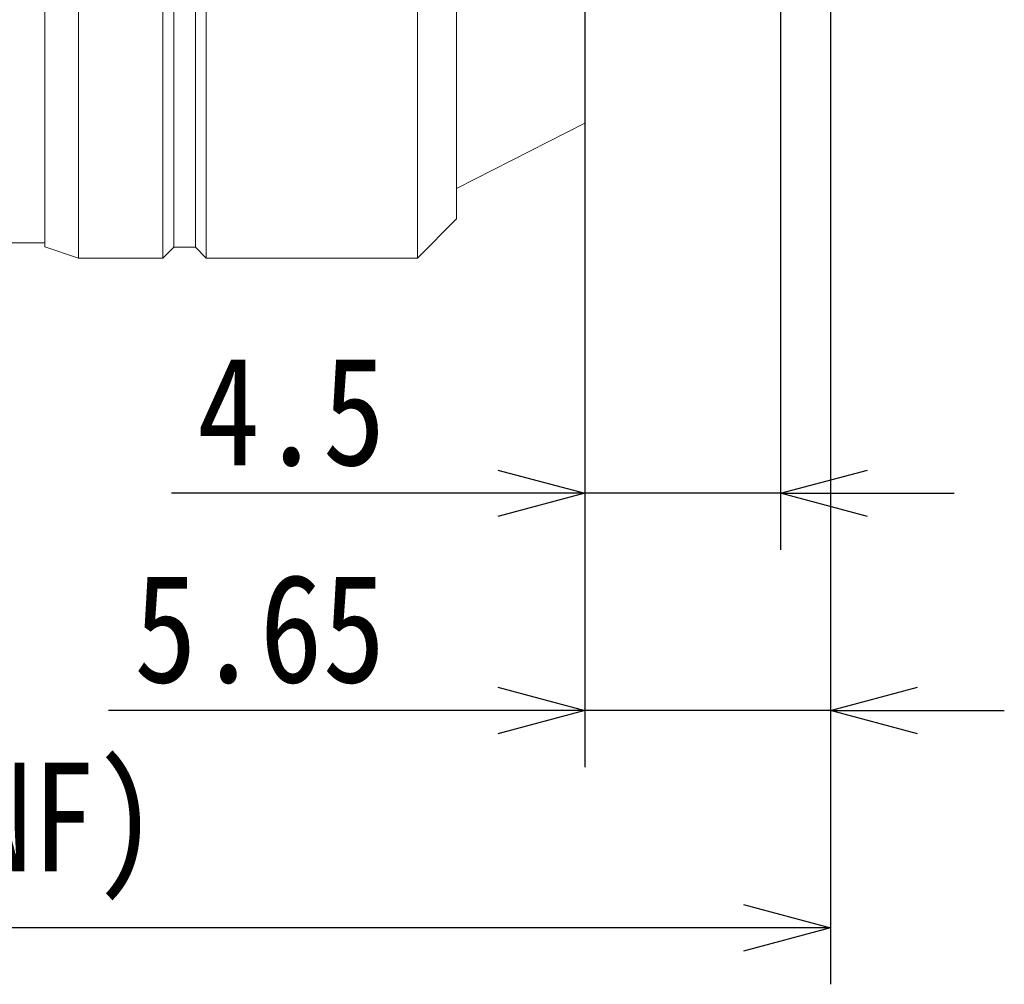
# Model space of a CAD drawing. Header units: millimetres. Extents: x 499.8 to 599, y 216.9 to 298.4.
# Tile 10 of 11: x 560.8 to 583.5, y 224 to 246.2. Entities that reach past the tile are written whole.
import ezdxf

# ---------------------------------------------------------------- set-up
doc = ezdxf.new("R2010")
doc.units = ezdxf.units.MM
doc.header["$LTSCALE"] = 0.03
doc.layers.get('0').update_dxf_attribs({"lineweight": 15})
doc.layers.add('1', color=7, linetype='Continuous', true_color=0xffffff)
doc.styles.get("Standard").update_dxf_attribs({"font": 'simsun.ttc', "width": 0.85})
doc.dimstyles.new('ISO-25', dxfattribs={"dimtxt": 2.5, "dimasz": 2, "dimexe": 1.3, "dimexo": 0.625, "dimtad": 1, "dimzin": 9, "dimdsep": 46, "dimtxsty": 'Standard', "dimblk": 'OPEN30', "dimcen": 2, "dimazin": 2, "dimtfac": 0.6, "dimtmove": 0, "dimatfit": 0, "dimldrblk": 'OPEN30', "dimfxl": 1, "dimtolj": 1, "dimarcsym": 0})

# ---------------------------------------------------------------- blocks, each defined once
blk = doc.blocks.new('_Open30')
at = {"color": 0, "linetype": 'ByBlock', "lineweight": -2}
for p, q in [((-1, 0.268), (0, 0)), ((0, 0), (-1, -0.268)), ((0, 0), (-1, 0))]:
    blk.add_line(p, q, dxfattribs=at)
blk = doc.blocks.new('*D10')
at = {"color": 0, "lineweight": -2}
for p, q in [((579.477, 259.046), (579.477, 223.956)), ((517.498, 240.246), (517.498, 223.956)), ((577.477, 225.256), (519.498, 225.256))]:
    blk.add_line(p, q, dxfattribs=at)
at = {"layer": 'Defpoints', "color": 0}
for p in [(579.477, 259.671), (517.498, 240.871), (517.498, 225.256)]:
    blk.add_point(p, dxfattribs=at)
at = {"color": 0, "lineweight": -2, "xscale": 2, "yscale": 2, "zscale": 2, "rotation": 180}
blk.add_blockref('_Open30', (517.498, 225.256), dxfattribs=at)
at = {"color": 0, "lineweight": -2, "xscale": 2, "yscale": 2, "zscale": 2}
blk.add_blockref('_Open30', (579.477, 225.256), dxfattribs=at)
at = {"color": 0, "insert": (549.547, 227.474), "char_height": 2.5, "width": 36.1612, "attachment_point": 5}
blk.add_mtext('\\A1;61.98±0.2(W.D. INF)', dxfattribs=at)
blk = doc.blocks.new('*D11')
at = {"color": 0, "lineweight": -2}
for p, q in [((578.327, 247.946), (578.327, 233.956)), ((573.827, 247.046), (573.827, 233.956)), ((571.827, 235.256), (564.316, 235.256)), ((578.327, 235.256), (573.827, 235.256)), ((580.327, 235.256), (582.327, 235.256))]:
    blk.add_line(p, q, dxfattribs=at)
at = {"layer": 'Defpoints', "color": 0}
for p in [(578.327, 248.571), (573.827, 247.671), (573.827, 235.256)]:
    blk.add_point(p, dxfattribs=at)
at = {"color": 0, "lineweight": -2, "xscale": 2, "yscale": 2, "zscale": 2}
blk.add_blockref('_Open30', (573.827, 235.256), dxfattribs=at)
at = {"color": 0, "lineweight": -2, "xscale": 2, "yscale": 2, "zscale": 2, "rotation": 180}
blk.add_blockref('_Open30', (578.327, 235.256), dxfattribs=at)
at = {"color": 0, "insert": (567.072, 237.131), "char_height": 2.5, "attachment_point": 5}
blk.add_mtext('\\A1;4.5', dxfattribs=at)
blk = doc.blocks.new('A$C852283ec')
at = {"layer": '1', "color": 7, "linetype": 'Continuous', "lineweight": 18}
for p, q in [((-12.421, 0), (-12.421, -18.745)), ((-11.653, 0), (-11.653, -19)), ((-9.707, 0), (-9.707, -19)), ((-9.46, 0), (-9.46, -18.752)), ((-8.96, 0), (-8.96, -18.752)), ((-8.714, 0), (-8.714, -19)), ((-3.852, 0), (-3.852, -19)), ((-2.952, 0), (-2.952, -18.1)), ((0, 0), (0, -15.9)), ((-2.952, -17.4), (0, -15.9)), ((-3.852, -19), (-2.952, -18.1)), ((-15.863, -18.65), (-12.421, -18.65)), ((-12.421, -18.745), (-11.653, -19)), ((-9.707, -19), (-9.46, -18.752)), ((-9.46, -18.752), (-8.96, -18.752)), ((-8.96, -18.752), (-8.714, -19)), ((-11.653, -19), (-9.707, -19)), ((-8.714, -19), (-3.852, -19))]:
    blk.add_line(p, q, dxfattribs=at)
blk = doc.blocks.new('*D17')
at = {"color": 0, "lineweight": -2}
for p, q in [((579.477, 247.83), (579.477, 228.956)), ((573.827, 244.591), (573.827, 228.956)), ((571.827, 230.256), (562.867, 230.256)), ((579.477, 230.256), (573.827, 230.256)), ((581.477, 230.256), (583.477, 230.256))]:
    blk.add_line(p, q, dxfattribs=at)
at = {"layer": 'Defpoints', "color": 0}
for p in [(579.477, 248.455), (573.827, 245.216), (579.477, 230.256)]:
    blk.add_point(p, dxfattribs=at)
at = {"color": 0, "lineweight": -2, "xscale": 2, "yscale": 2, "zscale": 2}
blk.add_blockref('_Open30', (573.827, 230.256), dxfattribs=at)
at = {"color": 0, "lineweight": -2, "xscale": 2, "yscale": 2, "zscale": 2, "rotation": 180}
blk.add_blockref('_Open30', (579.477, 230.256), dxfattribs=at)
at = {"color": 0, "insert": (566.347, 232.131), "char_height": 2.5, "attachment_point": 5}
blk.add_mtext('\\A1;5.65', dxfattribs=at)

msp = doc.modelspace()

# ---------------------------------------------------------------- block references
msp.add_blockref('A$C852283ec', (573.8275, 259.671))

# ---------------------------------------------------------------- dimensions: what is measured, and where the dimension line sits
at = {"color": 7}
dim = msp.add_linear_dim(base=(517.4981, 225.2564), p1=(579.4775, 259.671), p2=(517.4981, 240.871), angle=180, text='<>(W.D. INF)', dimstyle='ISO-25', override={"dimtol": 1, "dimtp": 0.2, "dimtm": 0.2, "dimtfac": 1, "dimtmove": 0}, dxfattribs=at)
dim.commit()
dim.dimension.update_dxf_attribs({"geometry": '*D10', "text_midpoint": (549.5475, 225.2564), "dimtype": 160})
for base, p1, p2, picture, middle in [((573.8275, 235.2564), (578.3274, 248.571), (573.8275, 247.671), '*D11', (567.0715, 235.2564)), ((579.4775, 230.2564), (573.8275, 245.2161), (579.4775, 248.4547), '*D17', (566.3474, 230.2564))]:
    dim = msp.add_linear_dim(base=base, p1=p1, p2=p2, dimstyle='ISO-25', override={"dimtmove": 0})
    dim.commit()
    dim.dimension.update_dxf_attribs({"geometry": picture, "text_midpoint": middle, "dimtype": 160})

doc.saveas('drawing.dxf')
